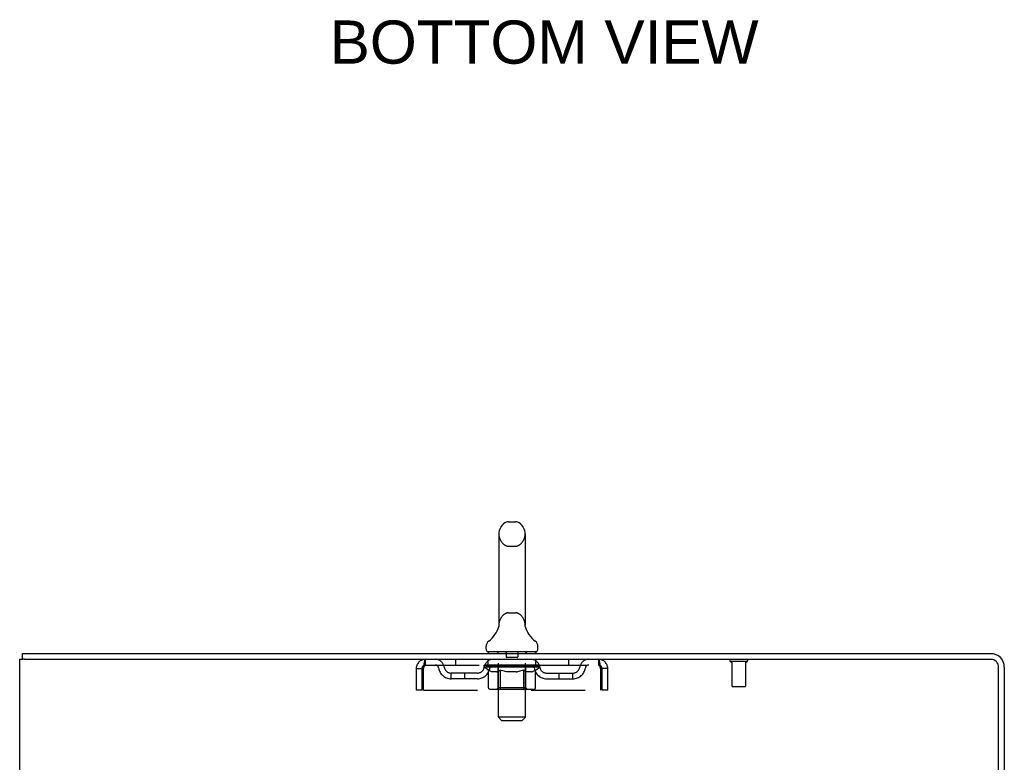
# Model space of a CAD drawing. Header units: inches. Extents: x 0 to 179, y 0 to 116.
# Tile 14 of 24: x 17 to 35, y 75 to 89. Entities that reach past the tile are written whole.
import ezdxf

# ---------------------------------------------------------------- set-up
doc = ezdxf.new("R2010")
doc.units = ezdxf.units.IN
doc.header["$LTSCALE"] = 9.842105
doc.header["$MEASUREMENT"] = 0
doc.linetypes.add('HIDDEN', pattern=[0.2, 0.1, -0.1])
doc.layers.get('0').update_dxf_attribs({"linetype": 'CONTINUOUS'})
doc.layers.add('DEFAULT_2', color=8, linetype='HIDDEN')
doc.layers.add('DIMENSIONS', color=7, linetype='CONTINUOUS')
doc.styles.get("Standard").update_dxf_attribs({"font": 'arial.ttf'})

msp = doc.modelspace()

# ---------------------------------------------------------------- linework, layer by layer
at = {"color": 7, "linetype": 'Continuous'}
for p, q in [((26.426, 79.789), (26.554, 79.789)), ((26.249, 79.566), (26.249, 77.903)), ((26.732, 79.566), (26.732, 77.903)), ((26.243, 77.859), (26.243, 77.858)), ((26.247, 77.873), (26.246, 77.872)), ((26.246, 77.872), (26.246, 77.872)), ((26.248, 77.879), (26.247, 77.878)), ((26.247, 77.878), (26.247, 77.877)), ((26.247, 77.877), (26.247, 77.876)), ((26.247, 77.876), (26.247, 77.875)), ((26.247, 77.875), (26.247, 77.874)), ((26.247, 77.874), (26.247, 77.873)), ((26.248, 77.884), (26.248, 77.883)), ((26.248, 77.883), (26.248, 77.882)), ((26.248, 77.882), (26.248, 77.881)), ((26.248, 77.881), (26.248, 77.88)), ((26.248, 77.88), (26.248, 77.879)), ((26.249, 77.903), (26.249, 77.898)), ((26.732, 77.898), (26.732, 77.903)), ((26.732, 77.897), (26.732, 77.898)), ((26.733, 77.874), (26.733, 77.875)), ((26.734, 77.873), (26.733, 77.874)), ((26.734, 77.872), (26.734, 77.873)), ((26.737, 77.858), (26.737, 77.859)), ((26.737, 77.858), (26.737, 77.859)), ((26.015, 77.471), (26.015, 77.508)), ((26.053, 77.411), (26.053, 77.381)), ((26.928, 77.411), (26.053, 77.411)), ((26.928, 77.411), (26.928, 77.381)), ((26.965, 77.471), (26.965, 77.508)), ((17.542, 77.277), (17.542, 77.381)), ((17.58, 77.277), (17.546, 77.277))]:
    msp.add_line(p, q, dxfattribs=at)
at = {"color": 3, "linetype": 'Continuous'}
for p, q in [((17.49, 9.485), (17.49, 77.277)), ((17.49, 77.277), (17.546, 77.277)), ((17.542, 77.381), (35.244, 77.381)), ((17.58, 77.277), (35.244, 77.277)), ((35.386, 73.973), (35.386, 77.134)), ((35.49, 77.134), (35.49, 73.985))]:
    msp.add_line(p, q, dxfattribs=at)
at = {"color": 7, "linetype": 'Continuous'}
for points in [[(26.249, 77.893), (26.249, 77.892), (26.249, 77.892), (26.249, 77.891), (26.249, 77.89), (26.249, 77.89), (26.249, 77.889), (26.249, 77.889), (26.248, 77.888), (26.248, 77.887), (26.248, 77.887), (26.248, 77.886), (26.248, 77.886), (26.248, 77.885), (26.248, 77.885), (26.248, 77.884)], [(26.249, 77.898), (26.249, 77.897), (26.249, 77.897), (26.249, 77.896), (26.249, 77.895), (26.249, 77.895), (26.249, 77.894), (26.249, 77.893), (26.249, 77.893)], [(26.733, 77.875), (26.733, 77.876), (26.733, 77.877), (26.733, 77.877), (26.733, 77.878), (26.733, 77.878), (26.733, 77.879), (26.733, 77.879), (26.733, 77.88), (26.733, 77.881), (26.732, 77.881), (26.732, 77.882), (26.732, 77.882), (26.732, 77.883), (26.732, 77.884), (26.732, 77.884), (26.732, 77.885), (26.732, 77.885), (26.732, 77.886), (26.732, 77.887), (26.732, 77.887), (26.732, 77.888), (26.732, 77.889), (26.732, 77.889), (26.732, 77.89), (26.732, 77.891), (26.732, 77.891), (26.732, 77.892), (26.732, 77.893), (26.732, 77.894), (26.732, 77.894), (26.732, 77.895), (26.732, 77.896), (26.732, 77.897), (26.732, 77.897)]]:
    msp.add_lwpolyline(points, dxfattribs=at)
for centre, radius, start, end in [((26.49, 79.566), 0.241, 123.1848, 180), ((26.426, 79.664), 0.125, 90, 123.1848), ((26.554, 79.664), 0.125, 56.8152, 90), ((26.49, 79.566), 0.241, 0, 56.8152), ((25.766, 78.009), 0.5, 306.7414, 344.6791), ((27.214, 78.009), 0.5, 195.3209, 233.2586), ((26.14, 77.508), 0.125, 126.7414, 180), ((26.84, 77.508), 0.125, 0, 53.2586), ((26.075, 77.471), 0.06, 180, 270), ((26.905, 77.471), 0.06, 270, 360)]:
    msp.add_arc(centre, radius, start, end, dxfattribs=at)
at = {"color": 3, "linetype": 'Continuous'}
for radius in [0.246, 0.142]:
    msp.add_arc((35.244, 77.134), radius, 0, 90, dxfattribs=at)
at = {"layer": 'DEFAULT_2', "color": 8, "linetype": 'HIDDEN'}
for p, q in [((26.426, 79.344), (26.554, 79.344)), ((26.426, 78.126), (26.554, 78.126)), ((26.243, 77.858), (26.243, 77.858)), ((26.243, 77.858), (26.243, 77.858)), ((26.243, 77.858), (26.243, 77.858)), ((26.247, 77.878), (26.247, 77.878)), ((26.247, 77.877), (26.247, 77.877)), ((26.247, 77.876), (26.247, 77.876)), ((26.247, 77.875), (26.247, 77.875)), ((26.248, 77.888), (26.248, 77.888)), ((26.248, 77.883), (26.248, 77.883)), ((26.248, 77.882), (26.248, 77.882)), ((26.248, 77.881), (26.248, 77.881)), ((26.248, 77.88), (26.248, 77.88)), ((26.248, 77.879), (26.248, 77.879)), ((26.249, 77.897), (26.249, 77.897)), ((26.249, 77.893), (26.249, 77.893)), ((26.249, 77.893), (26.249, 77.893)), ((26.249, 77.892), (26.249, 77.892)), ((26.249, 77.892), (26.249, 77.892)), ((26.249, 77.891), (26.249, 77.891)), ((26.249, 77.89), (26.249, 77.89)), ((26.249, 77.89), (26.249, 77.89)), ((26.249, 77.889), (26.249, 77.889)), ((26.249, 77.889), (26.249, 77.889)), ((26.732, 77.898), (26.732, 77.898)), ((26.732, 77.896), (26.732, 77.897)), ((26.732, 77.896), (26.732, 77.896)), ((26.732, 77.894), (26.732, 77.894)), ((26.732, 77.892), (26.732, 77.892)), ((26.732, 77.889), (26.732, 77.89)), ((26.732, 77.886), (26.732, 77.887)), ((26.732, 77.882), (26.732, 77.882)), ((26.733, 77.877), (26.733, 77.877)), ((26.733, 77.876), (26.733, 77.876)), ((26.733, 77.875), (26.733, 77.875)), ((26.734, 77.874), (26.733, 77.874)), ((26.734, 77.873), (26.734, 77.873)), ((26.233, 77.411), (26.233, 77.381)), ((26.385, 77.401), (26.385, 77.321)), ((26.595, 77.401), (26.595, 77.321)), ((26.748, 77.411), (26.748, 77.381)), ((24.907, 77.173), (24.907, 77.277)), ((25.459, 77.277), (25.459, 77.173)), ((26.053, 77.173), (26.053, 77.277)), ((26.241, 76.221), (26.241, 77.381)), ((26.585, 77.311), (26.395, 77.311)), ((26.739, 76.221), (26.739, 77.381)), ((26.928, 77.173), (26.928, 77.277)), ((27.521, 77.277), (27.521, 77.173)), ((28.073, 77.277), (28.073, 77.173)), ((30.778, 77.234), (30.494, 77.234)), ((30.512, 77.234), (30.512, 76.787)), ((30.76, 77.234), (30.76, 76.787)), ((24.74, 77.11), (24.74, 76.714)), ((24.74, 77.11), (24.844, 77.11)), ((24.844, 77.11), (24.844, 76.714)), ((24.874, 76.714), (24.874, 77.11)), ((24.907, 77.173), (28.073, 77.173)), ((25.984, 77.135), (25.984, 77.173)), ((26.063, 77.08), (25.984, 77.135)), ((26.996, 77.135), (25.984, 77.135)), ((25.992, 77.167), (25.992, 77.173)), ((25.999, 77.165), (25.999, 77.167)), ((25.999, 77.165), (26.982, 77.165)), ((26.006, 77.165), (26.006, 77.167)), ((26.006, 77.165), (26.006, 77.167)), ((26.014, 77.167), (26.014, 77.173)), ((26.027, 77.165), (26.027, 77.167)), ((26.029, 77.165), (26.029, 77.167)), ((26.052, 77.167), (26.052, 77.173)), ((26.063, 77.165), (26.063, 77.167)), ((26.063, 76.756), (26.063, 77.08)), ((26.063, 77.08), (26.075, 77.072)), ((26.065, 77.165), (26.065, 77.167)), ((26.229, 77.167), (26.068, 77.167)), ((26.086, 77.065), (26.074, 77.072)), ((26.096, 77.059), (26.085, 77.065)), ((26.107, 77.054), (26.096, 77.059)), ((26.102, 77.167), (26.102, 77.173)), ((26.103, 77.165), (26.103, 77.167)), ((26.104, 77.165), (26.104, 77.167)), ((26.106, 77.165), (26.106, 77.167)), ((26.118, 77.05), (26.107, 77.054)), ((26.112, 77.165), (26.112, 77.167)), ((26.112, 77.165), (26.112, 77.167)), ((26.115, 77.165), (26.115, 77.167)), ((26.118, 77.165), (26.118, 77.168)), ((26.129, 77.046), (26.118, 77.05)), ((26.121, 77.165), (26.121, 77.167)), ((26.212, 77.046), (26.129, 77.046)), ((26.132, 77.165), (26.132, 77.167)), ((26.147, 77.165), (26.147, 77.169)), ((26.147, 77.165), (26.147, 77.167)), ((26.164, 77.165), (26.164, 77.167)), ((26.164, 77.165), (26.164, 77.167)), ((26.165, 77.167), (26.165, 77.173)), ((26.172, 77.165), (26.172, 77.167)), ((26.176, 77.165), (26.176, 77.167)), ((26.183, 77.165), (26.183, 77.167)), ((26.192, 77.165), (26.192, 77.17)), ((26.205, 77.165), (26.205, 77.167)), ((26.207, 77.165), (26.207, 77.167)), ((26.212, 77.046), (26.222, 77.05)), ((26.233, 77.054), (26.222, 77.05)), ((26.229, 77.165), (26.229, 77.167)), ((26.282, 77.167), (26.233, 77.167)), ((26.244, 77.06), (26.233, 77.054)), ((26.237, 77.167), (26.237, 77.173)), ((26.24, 76.758), (26.24, 77.133)), ((26.242, 77.165), (26.242, 77.167)), ((26.255, 77.066), (26.244, 77.059)), ((26.246, 77.165), (26.246, 77.167)), ((26.251, 77.165), (26.251, 77.171)), ((26.254, 77.165), (26.254, 77.167)), ((26.266, 77.072), (26.255, 77.066)), ((26.263, 77.165), (26.263, 77.167)), ((26.277, 77.08), (26.266, 77.072)), ((26.277, 76.756), (26.277, 77.08)), ((26.277, 77.08), (26.3, 77.072)), ((26.282, 77.165), (26.282, 77.167)), ((26.342, 77.167), (26.295, 77.167)), ((26.323, 77.065), (26.3, 77.072)), ((26.311, 77.165), (26.311, 77.167)), ((26.317, 77.167), (26.317, 77.173)), ((26.32, 77.165), (26.32, 77.167)), ((26.322, 77.165), (26.322, 77.172)), ((26.345, 77.059), (26.323, 77.065)), ((26.324, 77.165), (26.324, 77.167)), ((26.33, 77.165), (26.33, 77.167)), ((26.342, 77.165), (26.342, 77.167)), ((26.367, 77.054), (26.345, 77.059)), ((26.407, 77.167), (26.363, 77.167)), ((26.389, 77.05), (26.367, 77.054)), ((26.374, 77.165), (26.374, 77.167)), ((26.411, 77.046), (26.389, 77.05)), ((26.399, 77.167), (26.49, 77.173)), ((26.402, 77.167), (26.402, 77.173)), ((26.403, 77.172), (26.402, 77.173)), ((26.403, 77.167), (26.403, 77.172)), ((26.403, 77.165), (26.403, 77.167)), ((26.406, 77.165), (26.406, 77.167)), ((26.407, 77.165), (26.407, 77.167)), ((26.407, 77.165), (26.407, 77.167)), ((26.569, 77.046), (26.411, 77.046)), ((26.473, 77.167), (26.435, 77.167)), ((26.439, 77.165), (26.439, 77.167)), ((26.473, 77.165), (26.473, 77.167)), ((26.488, 77.167), (26.488, 77.167)), ((26.488, 77.165), (26.488, 77.167)), ((26.488, 77.165), (26.488, 77.167)), ((26.49, 77.167), (26.49, 77.173)), ((26.49, 77.173), (26.582, 77.167)), ((26.492, 77.165), (26.492, 77.167)), ((26.492, 77.165), (26.492, 77.167)), ((26.492, 77.167), (26.492, 77.167)), ((26.507, 77.165), (26.507, 77.167)), ((26.507, 77.167), (26.545, 77.167)), ((26.541, 77.165), (26.541, 77.167)), ((26.569, 77.046), (26.592, 77.05)), ((26.573, 77.165), (26.573, 77.167)), ((26.574, 77.165), (26.574, 77.167)), ((26.574, 77.167), (26.617, 77.167)), ((26.575, 77.165), (26.575, 77.167)), ((26.578, 77.167), (26.578, 77.173)), ((26.578, 77.172), (26.578, 77.173)), ((26.578, 77.167), (26.578, 77.172)), ((26.578, 77.165), (26.578, 77.167)), ((26.614, 77.054), (26.591, 77.05)), ((26.607, 77.165), (26.607, 77.167)), ((26.636, 77.06), (26.614, 77.054)), ((26.659, 77.066), (26.636, 77.06)), ((26.638, 77.165), (26.638, 77.167)), ((26.638, 77.167), (26.685, 77.167)), ((26.65, 77.165), (26.65, 77.167)), ((26.656, 77.165), (26.656, 77.167)), ((26.658, 77.165), (26.658, 77.172)), ((26.682, 77.073), (26.659, 77.066)), ((26.66, 77.165), (26.66, 77.167)), ((26.663, 77.167), (26.663, 77.173)), ((26.669, 77.165), (26.669, 77.167)), ((26.705, 77.081), (26.682, 77.073)), ((26.698, 77.165), (26.698, 77.167)), ((26.698, 77.167), (26.747, 77.167)), ((26.705, 76.756), (26.705, 77.081)), ((26.705, 77.081), (26.717, 77.073)), ((26.717, 77.165), (26.717, 77.167)), ((26.729, 77.066), (26.717, 77.073)), ((26.726, 77.165), (26.726, 77.167)), ((26.74, 77.059), (26.728, 77.066)), ((26.729, 77.165), (26.729, 77.171)), ((26.734, 77.165), (26.734, 77.167)), ((26.738, 77.165), (26.738, 77.167)), ((26.74, 76.758), (26.74, 77.133)), ((26.752, 77.054), (26.74, 77.06)), ((26.743, 77.167), (26.743, 77.173)), ((26.751, 77.165), (26.751, 77.167)), ((26.751, 77.167), (26.996, 77.167)), ((26.763, 77.05), (26.751, 77.054)), ((26.774, 77.046), (26.763, 77.05)), ((26.773, 77.165), (26.773, 77.167)), ((26.849, 77.046), (26.774, 77.046)), ((26.776, 77.165), (26.776, 77.167)), ((26.788, 77.165), (26.788, 77.17)), ((26.797, 77.165), (26.797, 77.167)), ((26.804, 77.165), (26.804, 77.167)), ((26.808, 77.165), (26.808, 77.167)), ((26.816, 77.167), (26.816, 77.173)), ((26.817, 77.165), (26.817, 77.167)), ((26.817, 77.165), (26.817, 77.167)), ((26.833, 77.165), (26.833, 77.169)), ((26.833, 77.165), (26.833, 77.167)), ((26.848, 77.165), (26.848, 77.167)), ((26.849, 77.046), (26.861, 77.05)), ((26.859, 77.165), (26.859, 77.167)), ((26.872, 77.054), (26.861, 77.05)), ((26.863, 77.165), (26.863, 77.168)), ((26.865, 77.165), (26.865, 77.167)), ((26.868, 77.165), (26.868, 77.167)), ((26.868, 77.165), (26.868, 77.167)), ((26.884, 77.06), (26.872, 77.054)), ((26.874, 77.165), (26.874, 77.167)), ((26.876, 77.165), (26.876, 77.167)), ((26.877, 77.165), (26.877, 77.167)), ((26.878, 77.167), (26.878, 77.173)), ((26.895, 77.066), (26.884, 77.06)), ((26.907, 77.073), (26.895, 77.066)), ((26.899, 77.17), (26.995, 77.171)), ((26.899, 77.167), (26.899, 77.17)), ((26.919, 77.081), (26.907, 77.073)), ((26.915, 77.165), (26.915, 77.167)), ((26.917, 77.165), (26.917, 77.167)), ((26.919, 77.081), (26.996, 77.135)), ((26.919, 76.756), (26.919, 77.081)), ((26.929, 77.167), (26.929, 77.173)), ((26.951, 77.165), (26.951, 77.167)), ((26.953, 77.165), (26.953, 77.167)), ((26.966, 77.167), (26.966, 77.173)), ((26.974, 77.165), (26.974, 77.167)), ((26.975, 77.165), (26.975, 77.167)), ((26.982, 77.165), (26.982, 77.167)), ((26.989, 77.167), (26.989, 77.173)), ((26.995, 77.167), (26.995, 77.171)), ((26.996, 77.135), (26.996, 77.167)), ((28.106, 77.11), (28.106, 76.714)), ((28.136, 76.714), (28.136, 77.11)), ((28.24, 77.11), (28.136, 77.11)), ((28.24, 76.714), (28.24, 77.11)), ((25.376, 76.922), (25.376, 77.026)), ((25.859, 77.026), (25.376, 77.026)), ((25.859, 76.922), (25.376, 76.922)), ((25.626, 76.922), (25.626, 77.026)), ((27.122, 77.026), (27.605, 77.026)), ((27.122, 76.922), (27.605, 76.922)), ((27.355, 76.922), (27.355, 77.026)), ((27.605, 76.922), (27.605, 77.026)), ((24.844, 76.714), (24.74, 76.714)), ((24.874, 76.714), (28.106, 76.714)), ((26.885, 76.726), (26.098, 76.726)), ((26.24, 76.758), (26.208, 76.726)), ((26.74, 76.758), (26.24, 76.758)), ((26.286, 76.73), (26.284, 76.732)), ((26.29, 76.727), (26.288, 76.728)), ((26.292, 76.726), (26.29, 76.727)), ((26.294, 76.726), (26.292, 76.726)), ((26.74, 76.758), (26.772, 76.726)), ((28.24, 76.714), (28.136, 76.714)), ((30.75, 76.777), (30.522, 76.777)), ((26.301, 76.161), (26.241, 76.221)), ((26.739, 76.221), (26.241, 76.221)), ((26.301, 76.161), (26.679, 76.161)), ((26.679, 76.161), (26.739, 76.221))]:
    msp.add_line(p, q, dxfattribs=at)
for points in [[(24.874, 77.11), (24.877, 77.128), (24.879, 77.147), (24.881, 77.165), (24.884, 77.182), (24.886, 77.198), (24.888, 77.214), (24.891, 77.228), (24.893, 77.24), (24.895, 77.251), (24.898, 77.26), (24.9, 77.267), (24.902, 77.272), (24.905, 77.275), (24.907, 77.277)], [(28.073, 77.277), (28.076, 77.275), (28.078, 77.272), (28.08, 77.267), (28.083, 77.26), (28.085, 77.251), (28.087, 77.24), (28.09, 77.228), (28.092, 77.214), (28.094, 77.198), (28.097, 77.182), (28.099, 77.165), (28.101, 77.147), (28.104, 77.128), (28.106, 77.11)], [(24.874, 77.11), (24.877, 77.117), (24.879, 77.124), (24.881, 77.13), (24.884, 77.137), (24.886, 77.143), (24.888, 77.149), (24.891, 77.154), (24.893, 77.159), (24.895, 77.163), (24.898, 77.166), (24.9, 77.169), (24.902, 77.171), (24.905, 77.172), (24.907, 77.173)], [(28.073, 77.173), (28.076, 77.172), (28.078, 77.171), (28.08, 77.169), (28.083, 77.166), (28.085, 77.163), (28.087, 77.159), (28.09, 77.154), (28.092, 77.149), (28.094, 77.143), (28.097, 77.137), (28.099, 77.13), (28.101, 77.124), (28.104, 77.117), (28.106, 77.11)], [(26.098, 76.726), (26.093, 76.726), (26.089, 76.727), (26.085, 76.728), (26.081, 76.73), (26.078, 76.732), (26.074, 76.734), (26.071, 76.737), (26.069, 76.74), (26.066, 76.744), (26.065, 76.748), (26.064, 76.752), (26.063, 76.756)], [(26.278, 76.748), (26.277, 76.752), (26.277, 76.756)], [(26.279, 76.744), (26.278, 76.748), (26.277, 76.752), (26.277, 76.756)], [(26.288, 76.728), (26.286, 76.73), (26.284, 76.732), (26.283, 76.734), (26.281, 76.737), (26.28, 76.74), (26.279, 76.744)], [(26.283, 76.734), (26.281, 76.737), (26.28, 76.74)], [(26.688, 76.726), (26.69, 76.726), (26.692, 76.727), (26.694, 76.728), (26.696, 76.73), (26.698, 76.732), (26.7, 76.734), (26.701, 76.737), (26.702, 76.74), (26.704, 76.744), (26.704, 76.748), (26.705, 76.752), (26.705, 76.756)], [(26.885, 76.726), (26.889, 76.726), (26.893, 76.727), (26.897, 76.728), (26.901, 76.73), (26.905, 76.732), (26.908, 76.734), (26.911, 76.737), (26.914, 76.74), (26.916, 76.744), (26.918, 76.748), (26.919, 76.752), (26.919, 76.756)]]:
    msp.add_lwpolyline(points, dxfattribs=at)
for centre, radius, start, end in [((26.49, 79.566), 0.241, 180, 236.8152), ((26.49, 79.566), 0.241, 303.1848, 360), ((26.426, 79.469), 0.125, 236.8152, 270), ((26.554, 79.469), 0.125, 270, 303.1848), ((26.426, 78.001), 0.125, 90, 123.1848), ((26.554, 78.001), 0.125, 56.8152, 90), ((26.49, 77.903), 0.241, 123.1848, 180), ((26.49, 77.903), 0.241, 0, 56.8152), ((26.211, 77.381), 0.03, 0, 90), ((26.375, 77.401), 0.01, 0, 90), ((26.605, 77.401), 0.01, 90, 180), ((26.769, 77.381), 0.03, 90, 180), ((24.907, 77.11), 0.167, 90, 180), ((25.086, 77.11), 0.167, 8.0716, 90), ((26.148, 77.11), 0.167, 90, 171.9284), ((26.395, 77.321), 0.01, 180, 270), ((26.585, 77.321), 0.01, 270, 360), ((26.833, 77.11), 0.167, 8.0716, 90), ((27.894, 77.11), 0.167, 90, 171.9284), ((28.073, 77.11), 0.167, 0, 90), ((30.494, 77.255), 0.0215, 90, 270), ((30.778, 77.255), 0.0215, 270, 90), ((24.907, 77.11), 0.063, 90, 180), ((25.087, 77.11), 0.0625, 7.9863, 90), ((25.376, 77.151), 0.229, 187.9863, 270), ((25.376, 77.151), 0.125, 188.0716, 270), ((25.859, 77.151), 0.125, 270, 351.9284), ((25.859, 77.151), 0.229, 270, 352.0137), ((26.147, 77.11), 0.0625, 90, 172.0137), ((26.208, 77.133), 0.0318, 0, 90), ((26.772, 77.133), 0.0318, 90, 180), ((26.833, 77.11), 0.0625, 7.9863, 90), ((27.122, 77.151), 0.229, 187.9863, 270), ((27.122, 77.151), 0.125, 188.0716, 270), ((27.605, 77.151), 0.125, 270, 351.9284), ((27.605, 77.151), 0.229, 270, 352.0137), ((27.893, 77.11), 0.0625, 90, 172.0137), ((28.073, 77.11), 0.063, 0, 90), ((30.522, 76.787), 0.01, 180, 270), ((30.75, 76.787), 0.01, 270, 360)]:
    msp.add_arc(centre, radius, start, end, dxfattribs=at)
for centre, major_axis, ratio, start_param, end_param in [((26.49, 77.173), (0.506, 0.005), 0.05963, 2.96643, 3.140963), ((25.968, 77.163), (0.158, 0), 0.060556, 0.430652, 1.470503), ((26.49, 77.173), (0.506, 0), 0.060556, -3.141593, -2.96706), ((25.968, 77.158), (0.158, 0.002), 0.05963, 1.376596, 1.469874), ((26.49, 77.173), (0.506, 0.011), 0.05688, 2.791345, 2.965878), ((26.003, 77.163), (0.158, -0.002), 0.05963, 0.605815, 1.645666), ((25.949, 77.163), (0.158, 0.002), 0.05963, 0.25549, 1.295341), ((26.49, 77.173), (0.506, -0.005), 0.05963, -2.96643, -2.791898), ((26.003, 77.158), (0.158, 0), 0.060556, 1.551758, 1.645036), ((25.949, 77.158), (0.158, 0.003), 0.05688, 1.20151, 1.294789), ((26.004, 77.159), (0.131, 0.001), 0.05963, 1.065228, 1.614276), ((25.989, 77.159), (0.131, 0.003), 0.05688, 0.890143, 1.43919), ((26.035, 77.159), (0.131, 0), 0.060556, 1.240391, 1.789438), ((26.49, 77.173), (0.506, 0.015), 0.052395, 2.616403, 2.790936), ((26.053, 77.163), (0.158, -0.003), 0.05688, 0.7809, 1.820751), ((25.946, 77.163), (0.158, 0.003), 0.05688, 0.080405, 1.120256), ((26.49, 77.173), (0.506, -0.011), 0.05688, -2.791345, -2.616812), ((26.053, 77.158), (0.158, -0.002), 0.05963, 1.72692, 1.820198), ((25.946, 77.158), (0.158, 0.005), 0.052395, 1.026568, 1.119847), ((25.988, 77.159), (0.131, 0.004), 0.052395, 0.715201, 1.264248), ((26.079, 77.159), (0.131, -0.001), 0.05963, 1.415553, 1.9646), ((26.49, 77.173), (0.506, 0.02), 0.046319, 2.441654, 2.616187), ((26.117, 77.163), (0.158, -0.005), 0.052395, 0.955842, 1.995693), ((25.959, 77.163), (0.158, 0.005), 0.052395, -0.094537, 0.945314), ((26.49, 77.173), (0.506, -0.015), 0.052395, -2.616403, -2.44187), ((26.117, 77.158), (0.158, -0.003), 0.05688, 1.902006, 1.995284), ((25.959, 77.158), (0.158, 0.006), 0.046319, 0.851819, 0.945098), ((26.003, 77.159), (0.131, 0.005), 0.046319, 0.540452, 1.089499), ((26.136, 77.159), (0.131, -0.003), 0.05688, 1.590638, 2.139686), ((26.49, 77.173), (0.506, 0.024), 0.038841, 2.267123, 2.441656), ((26.192, 77.163), (0.158, -0.006), 0.046319, 1.130591, 2.170442), ((25.989, 77.163), (0.158, 0.006), 0.046319, -0.269286, 0.770565), ((26.49, 77.173), (0.506, -0.02), 0.046319, -2.441654, -2.267121), ((26.192, 77.158), (0.158, -0.005), 0.052395, 2.076947, 2.170226), ((25.989, 77.158), (0.158, 0.007), 0.038841, 0.677289, 0.770567), ((26.032, 77.159), (0.131, 0.006), 0.038841, 0.365921, 0.914969), ((26.204, 77.159), (0.131, -0.004), 0.052395, 1.76558, 2.314627), ((26.49, 77.173), (0.506, 0.027), 0.030195, 2.09281, 2.267343), ((26.275, 77.163), (0.158, -0.007), 0.038841, 1.305122, 2.344973), ((26.034, 77.163), (0.158, 0.007), 0.038841, -0.443817, 0.596034), ((26.49, 77.173), (0.506, -0.024), 0.038841, -2.267123, -2.092591), ((26.275, 77.158), (0.158, -0.006), 0.046319, 2.251696, 2.344975), ((26.034, 77.158), (0.158, 0.008), 0.030195, 0.502975, 0.596254), ((26.076, 77.159), (0.131, 0.007), 0.030195, 0.191608, 0.740655), ((26.28, 77.159), (0.131, -0.005), 0.046319, 1.940329, 2.489376), ((26.093, 77.163), (0.158, 0.008), 0.030195, -0.61813, 0.421721), ((26.366, 77.163), (0.158, -0.008), 0.030195, 1.479435, 2.519286), ((26.49, 77.173), (0.506, 0.029), 0.020645, 1.918687, 2.09322), ((26.49, 77.173), (0.506, -0.027), 0.030195, -2.09281, -1.918277), ((26.366, 77.158), (0.158, -0.007), 0.038841, 2.426227, 2.519505), ((26.093, 77.158), (0.158, 0.009), 0.020645, 0.328852, 0.422131), ((26.132, 77.159), (0.131, 0.007), 0.020645, 0.017485, 0.566532), ((26.363, 77.159), (0.131, -0.006), 0.038841, 2.11486, 2.663907), ((26.163, 77.163), (0.158, 0.009), 0.020645, -0.792253, 0.247598), ((26.46, 77.163), (0.158, -0.009), 0.020645, 1.653558, 2.693409), ((26.49, 77.173), (0.506, 0.03), 0.010478, 1.744704, 1.919237), ((26.49, 77.173), (0.506, -0.029), 0.020645, -1.918687, -1.744154), ((26.46, 77.158), (0.158, -0.008), 0.030195, 2.60054, 2.693819), ((26.163, 77.158), (0.158, 0.009), 0.010478, 0.154869, 0.248148), ((26.199, 77.159), (0.131, 0.008), 0.010478, 6.126688, 6.675735), ((26.449, 77.159), (0.131, -0.007), 0.030195, 2.289173, 2.83822), ((26.244, 77.163), (0.158, 0.009), 0.010478, -0.966236, -0.000846), ((26.555, 77.163), (0.158, -0.009), 0.010478, 1.827541, 2.867392), ((26.49, 77.173), (0.506, -0.03), 0.010478, -1.744704, -1.570171), ((26.555, 77.158), (0.158, -0.009), 0.020645, 2.774664, 2.867942), ((26.537, 77.159), (0.131, -0.007), 0.020645, 2.463296, 3.012344), ((26.426, 77.163), (0.158, 0.009), 0.010478, 0.274201, 1.314052), ((26.357, 77.159), (0.131, 0.008), 0.010478, -0.000483, 0.504314), ((26.333, 77.158), (0.158, 0.009), 0.010478, 0.099668, 0.192946), ((26.49, 77.173), (0.506, 0.03), 0.010478, -1.571421, -1.396888), ((26.648, 77.158), (0.158, -0.009), 0.010478, 2.948646, 3.041925), ((26.624, 77.159), (0.131, -0.008), 0.010478, 2.637279, 3.142076), ((26.521, 77.163), (0.158, 0.009), 0.020645, 0.448184, 1.488034), ((26.443, 77.159), (0.131, 0.007), 0.020645, 0.129249, 0.678296), ((26.426, 77.158), (0.158, 0.009), 0.020645, 0.273651, 0.366929), ((26.49, 77.173), (0.506, 0.029), 0.020645, -1.397439, -1.222906), ((26.49, 77.173), (0.506, -0.03), 0.010478, 1.222355, 1.396888), ((26.736, 77.163), (0.158, -0.009), 0.010478, -3.140747, -2.175357), ((26.615, 77.163), (0.158, 0.008), 0.030195, 0.622307, 1.662158), ((26.531, 77.159), (0.131, 0.007), 0.030195, 0.303372, 0.852419), ((26.782, 77.159), (0.131, -0.008), 0.010478, 2.749043, 3.29809), ((26.817, 77.163), (0.158, -0.009), 0.020645, 2.893995, 3.933846), ((26.521, 77.158), (0.158, 0.008), 0.030195, 0.447774, 0.541052), ((26.817, 77.158), (0.158, -0.009), 0.010478, 2.893445, 2.986723), ((26.49, 77.173), (0.506, 0.027), 0.030195, -1.223315, -1.048783), ((26.49, 77.173), (0.506, -0.029), 0.020645, 1.048373, 1.222906), ((26.705, 77.163), (0.158, 0.007), 0.038841, 0.79662, 1.836471), ((26.618, 77.159), (0.131, 0.006), 0.038841, 0.477686, 1.026733), ((26.849, 77.159), (0.131, -0.007), 0.020645, 2.57506, 3.124108), ((26.888, 77.163), (0.158, -0.008), 0.030195, 2.719872, 3.759723), ((26.789, 77.163), (0.158, 0.006), 0.046319, 0.971151, 2.011002), ((26.615, 77.158), (0.158, 0.007), 0.038841, 0.622087, 0.715366), ((26.888, 77.158), (0.158, -0.009), 0.020645, 2.719462, 2.812741), ((26.49, 77.173), (0.506, 0.024), 0.038841, -1.049002, -0.874469), ((26.49, 77.173), (0.506, -0.027), 0.030195, 0.87425, 1.048783), ((26.7, 77.159), (0.131, 0.005), 0.046319, 0.652216, 1.201263), ((26.863, 77.163), (0.158, 0.005), 0.052395, 1.1459, 2.185751), ((26.905, 77.159), (0.131, -0.007), 0.030195, 2.400937, 2.949985), ((26.946, 77.163), (0.158, -0.007), 0.038841, 2.545558, 3.585409), ((26.777, 77.159), (0.131, 0.004), 0.052395, 0.826965, 1.376012), ((26.705, 77.158), (0.158, 0.006), 0.046319, 0.796618, 0.889896), ((26.946, 77.158), (0.158, -0.008), 0.030195, 2.545339, 2.638617), ((26.927, 77.163), (0.158, 0.003), 0.05688, 1.320842, 2.360692), ((26.49, 77.173), (0.506, 0.02), 0.046319, -0.874471, -0.699939), ((26.49, 77.173), (0.506, -0.024), 0.038841, 0.699936, 0.874469), ((26.991, 77.163), (0.158, -0.006), 0.046319, 2.371028, 3.410879), ((26.948, 77.159), (0.131, -0.006), 0.038841, 2.226624, 2.775671), ((26.977, 77.163), (0.158, 0.002), 0.05963, 1.495927, 2.535778), ((26.844, 77.159), (0.131, 0.003), 0.05688, 1.001907, 1.550954), ((27.021, 77.163), (0.158, -0.005), 0.052395, 2.196279, 3.23613), ((26.978, 77.159), (0.131, -0.005), 0.046319, 2.052093, 2.601141), ((26.789, 77.158), (0.158, 0.005), 0.052395, 0.971367, 1.064645), ((27.012, 77.163), (0.158, 0), 0.060556, 2.364024, 2.71094), ((26.991, 77.158), (0.158, -0.007), 0.038841, 2.371026, 2.464304), ((27.035, 77.163), (0.158, -0.003), 0.05688, 2.021337, 3.061188), ((26.49, 77.173), (0.506, 0.015), 0.052395, -0.699723, -0.52519), ((27.032, 77.163), (0.158, -0.002), 0.05963, 1.846251, 2.886102), ((26.49, 77.173), (0.506, -0.02), 0.046319, 0.525406, 0.699939), ((26.901, 77.159), (0.131, 0.001), 0.05963, 1.176993, 1.72604), ((26.992, 77.159), (0.131, -0.004), 0.052395, 1.877344, 2.426392), ((26.945, 77.159), (0.131, 0), 0.060556, 1.352155, 1.901202), ((26.992, 77.159), (0.131, -0.003), 0.05688, 1.702402, 2.25145), ((26.976, 77.159), (0.131, -0.001), 0.05963, 1.527317, 2.076364), ((26.863, 77.158), (0.158, 0.003), 0.05688, 1.146309, 1.239587), ((27.021, 77.158), (0.158, -0.006), 0.046319, 2.196495, 2.289773), ((26.49, 77.173), (0.506, 0.011), 0.05688, -0.524781, -0.350248), ((26.49, 77.173), (0.506, -0.015), 0.052395, 0.350657, 0.52519), ((26.927, 77.158), (0.158, 0.002), 0.05963, 1.321394, 1.414673), ((27.012, 77.158), (0.158, -0.002), 0.05963, 1.764997, 1.971333), ((27.035, 77.158), (0.158, -0.005), 0.052395, 2.021746, 2.115024), ((26.49, 77.173), (0.506, 0.005), 0.05963, -0.349695, -0.175162), ((26.49, 77.173), (0.506, -0.011), 0.05688, 0.175715, 0.350248), ((26.977, 77.158), (0.158, 0), 0.060556, 1.496556, 1.589835), ((27.032, 77.158), (0.158, -0.003), 0.05688, 1.846804, 1.940083), ((26.49, 77.173), (0.506, -0.005), 0.05963, 6.27665, 6.458348), ((26.49, 77.173), (0.506, 0), 0.060556, -0.174533, -0.058352)]:
    msp.add_ellipse(centre, major_axis=major_axis, ratio=ratio, start_param=start_param, end_param=end_param, dxfattribs=at)

# ---------------------------------------------------------------- texts
at = {"layer": 'DIMENSIONS', "color": 2, "linetype": 'Continuous', "insert": (27.077, 88.948), "char_height": 0.78947, "width": 7.8243, "attachment_point": 2, "line_spacing_factor": 0.9}
msp.add_mtext('BOTTOM VIEW', dxfattribs=at)

doc.saveas('drawing.dxf')
